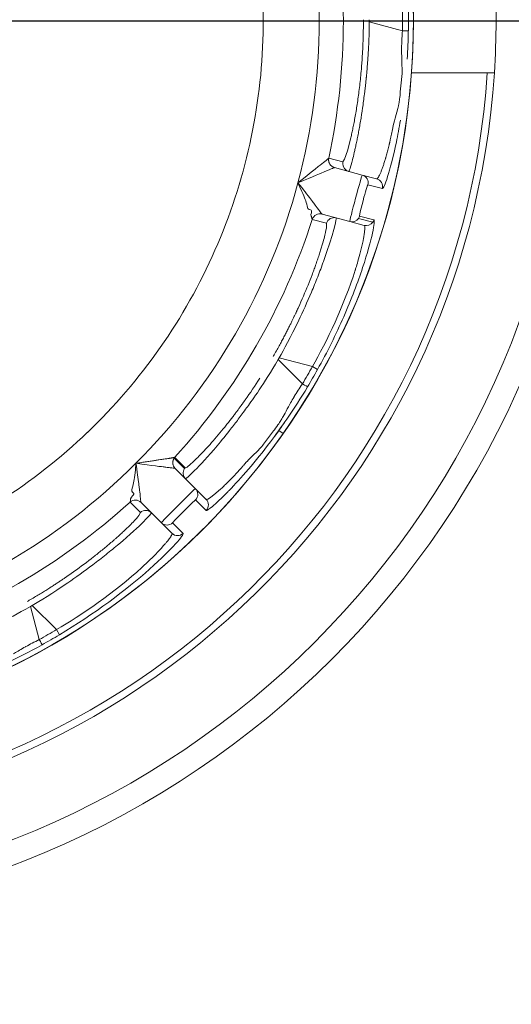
# Model space of a CAD drawing. Extents: x 0 to 283, y 0 to 196.
# Tile 21 of 30: x 234.38 to 237.44, y 89.42 to 95.55. Entities that reach past the tile are written whole.
import ezdxf

# ---------------------------------------------------------------- set-up
doc = ezdxf.new("R2010")
doc.units = 0
doc.linetypes.add('CENTER', pattern=[12, 8, -1, 2, -1])
doc.layers.get('0').update_dxf_attribs({"linetype": 'CONTINUOUS'})
doc.layers.get('DEFPOINTS').update_dxf_attribs({"linetype": 'CONTINUOUS'})
doc.layers.add('CTR', color=7, linetype='CENTER')
doc.layers.add('DIM', color=7, linetype='CONTINUOUS')
doc.layers.add('TANGENT EDGES', color=7, linetype='CONTINUOUS', lineweight=0)
doc.layers.add('VISIBLE', color=255, linetype='CONTINUOUS', lineweight=0)
doc.styles.add('SANSSERIF', font='sanss___.ttf')
doc.dimstyles.new('ISO-25', dxfattribs={"dimtxt": 2.5, "dimasz": 2.5, "dimexe": 1.25, "dimexo": 1, "dimgap": 0.6, "dimtad": 1, "dimdec": 1, "dimzin": 9, "dimdsep": 46, "dimtxsty": 'SANSSERIF', "dimcen": 0.75, "dimadec": 1, "dimazin": 0, "dimtfac": 1, "dimtdec": 1, "dimtmove": 0, "dimatfit": 3, "dimfxl": 1, "dimarcsym": 0})
doc.dimstyles.new('ISO-25$0', dxfattribs={"dimtxt": 2.5, "dimasz": 2.5, "dimexe": 1.25, "dimexo": 1, "dimgap": 0.6, "dimtad": 1, "dimdec": 1, "dimzin": 9, "dimdsep": 46, "dimtxsty": 'SANSSERIF', "dimcen": 0.75, "dimadec": 1, "dimazin": 0, "dimtfac": 1, "dimtdec": 1, "dimtmove": 0, "dimatfit": 3, "dimfxl": 1, "dimarcsym": 0})

# ---------------------------------------------------------------- blocks, each defined once
blk = doc.blocks.new('*D21')
at = {"layer": 'DEFPOINTS', "color": 0, "transparency": 16777216}
for p in [(236.8482, 108.7974), (172.7232, 80.2974), (207.8596, 80.2974)]:
    blk.add_point(p, dxfattribs=at)
at = {"layer": 'DIM', "color": 0, "lineweight": -2, "transparency": 16777216}
for p, q in [((234.8482, 108.7974), (170.2232, 108.7974)), ((172.7232, 103.7974), (172.7232, 85.2974)), ((205.8596, 80.2974), (170.2232, 80.2974))]:
    blk.add_line(p, q, dxfattribs=at)
at = {"layer": 'DIM', "color": 0, "transparency": 16777216}
for points in [[(171.8898, 103.7974), (173.5565, 103.7974), (172.7232, 108.7974)], [(171.8898, 85.2974), (173.5565, 85.2974), (172.7232, 80.2974)]]:
    blk.add_solid(points, dxfattribs=at)
at = {"layer": 'DIM', "color": 0, "transparency": 16777216, "insert": (168.9477, 94.5474), "char_height": 5, "attachment_point": 5, "rotation": 90, "style": 'SANSSERIF'}
blk.add_mtext('57', dxfattribs=at)
blk = doc.blocks.new('*D27')
at = {"layer": 'DEFPOINTS', "color": 0, "transparency": 16777216}
for p in [(232.3482, 95.5474), (241.2232, 73.8224), (258.1694, 73.8224)]:
    blk.add_point(p, dxfattribs=at)
at = {"layer": 'DIM', "color": 0, "lineweight": -2, "transparency": 16777216}
for p, q in [((258.1694, 95.5474), (258.1694, 120.1432)), ((234.3482, 95.5474), (260.6694, 95.5474)), ((258.1694, 78.8224), (258.1694, 90.5474)), ((243.2232, 73.8224), (260.6694, 73.8224))]:
    blk.add_line(p, q, dxfattribs=at)
at = {"layer": 'DIM', "color": 0, "transparency": 16777216}
for points in [[(257.3361, 90.5474), (259.0028, 90.5474), (258.1694, 95.5474)], [(257.3361, 78.8224), (259.0028, 78.8224), (258.1694, 73.8224)]]:
    blk.add_solid(points, dxfattribs=at)
at = {"layer": 'DIM', "color": 0, "transparency": 16777216, "insert": (254.3906, 110.603), "char_height": 5, "attachment_point": 5, "rotation": 90, "style": 'SANSSERIF'}
blk.add_mtext('43.45', dxfattribs=at)
blk = doc.blocks.new('*D30')
at = {"layer": 'DEFPOINTS', "color": 0, "transparency": 16777216}
for p in [(232.3493, 95.5477), (244.9732, 77.5724), (244.9732, 62.6588)]:
    blk.add_point(p, dxfattribs=at)
at = {"layer": 'DIM', "color": 0, "lineweight": -2, "transparency": 16777216}
for p, q in [((232.3493, 93.5477), (232.3493, 60.1588)), ((244.9732, 75.5724), (244.9732, 60.1588)), ((237.3493, 62.6588), (239.9732, 62.6588)), ((244.9732, 62.6588), (274.4938, 62.6588))]:
    blk.add_line(p, q, dxfattribs=at)
at = {"layer": 'DIM', "color": 0, "transparency": 16777216}
for points in [[(237.3493, 63.4922), (237.3493, 61.8255), (232.3493, 62.6588)], [(239.9732, 63.4922), (239.9732, 61.8255), (244.9732, 62.6588)]]:
    blk.add_solid(points, dxfattribs=at)
at = {"layer": 'DIM', "color": 0, "transparency": 16777216, "insert": (264.9708, 66.4343), "char_height": 5, "attachment_point": 5, "style": 'SANSSERIF'}
blk.add_mtext('25.25', dxfattribs=at)
blk = doc.blocks.new('*D33')
at = {"color": 0, "lineweight": -2, "transparency": 16777216}
for p, q in [((236.1664, 105.4627), (237.9632, 110.1286)), ((234.3696, 100.7967), (230.3268, 90.2982)), ((215.3142, 51.3134), (228.53, 85.6322))]:
    blk.add_line(p, q, dxfattribs=at)
at = {"color": 0, "transparency": 16777216}
for points in [[(235.3887, 105.7621), (236.9441, 105.1632), (234.3696, 100.7967)], [(227.7523, 85.9317), (229.3076, 85.3327), (230.3268, 90.2982)]]:
    blk.add_solid(points, dxfattribs=at)
at = {"layer": 'DEFPOINTS', "color": 0, "transparency": 16777216}
for p in [(234.3696, 100.7967), (230.3268, 90.2982)]:
    blk.add_point(p, dxfattribs=at)
at = {"color": 0, "transparency": 16777216, "insert": (215.4553, 62.2907), "char_height": 5, "attachment_point": 5, "rotation": 68.93896, "style": 'SANSSERIF'}
blk.add_mtext('∅22.5', dxfattribs=at)

msp = doc.modelspace()

# ---------------------------------------------------------------- linework, layer by layer
at = {"layer": 'CTR', "ltscale": 0.25}
msp.add_line((220.855, 95.5474), (243.8414, 95.5474), dxfattribs=at)
at = {"layer": 'TANGENT EDGES'}
for p, q in [((236.5589, 95.5404), (236.5589, 95.5545)), ((236.5589, 95.5404), (236.7648, 95.4852)), ((236.833, 95.5474), (236.8331, 95.5474)), ((236.4051, 94.6854), (236.422, 94.7362)), ((236.3058, 94.6914), (236.306, 94.6914)), ((236.306, 94.6914), (236.3942, 94.6679)), ((236.3417, 94.6326), (236.342, 94.6326)), ((236.5502, 94.5259), (236.64, 94.5024)), ((236.2641, 94.343), (236.2643, 94.3428)), ((236.5805, 94.2921), (236.4909, 94.3162)), ((236.498, 94.331), (236.5875, 94.3065)), ((235.9913, 93.4359), (235.9983, 93.4481)), ((235.9983, 93.4481), (236.2042, 93.393)), ((235.9913, 93.4359), (236.142, 93.2852)), ((236.236, 93.374), (236.2042, 93.393)), ((236.0219, 92.975), (235.9951, 92.9938)), ((235.3439, 92.8223), (235.4084, 92.7578)), ((235.3495, 92.7583), (235.3492, 92.7584)), ((235.1372, 92.5464), (235.1373, 92.5461)), ((235.4765, 92.5618), (235.5425, 92.4966)), ((235.3338, 92.4191), (235.3991, 92.3531)), ((234.4475, 91.8973), (234.4597, 91.9043)), ((234.4475, 91.8973), (234.5026, 91.6914)), ((234.4597, 91.9043), (234.6104, 91.7536)), ((234.6284, 91.7213), (234.6104, 91.7536))]:
    msp.add_line(p, q, dxfattribs=at)
for centre, radius, start, end in [((232.3482, 95.5474), 4.4848, 0, 145), ((232.3482, 95.5474), 3.8992, 0, 15), ((232.3482, 95.5474), 4.0491, 347.79493, 12.20506), ((232.3482, 95.5474), 4.4848, 180, 325), ((232.3482, 95.5474), 4.4848, 325, 0), ((232.3482, 95.5474), 3.8992, 345, 0), ((232.3482, 95.5474), 4.1737, 359.90453, 0.09557), ((232.3482, 95.5474), 4.9555, 270, 356.23961), ((236.3546, 94.6808), 0.05, 167.79494, 180), ((236.3546, 94.6808), 0.05, 180, 255), ((236.3549, 94.6809), 0.05, 167.84096, 254.99348), ((236.443, 94.6573), 0.05, 180.03746, 254.98458), ((236.5017, 94.538), 0.05, 346.025, 75), ((236.5913, 94.514), 0.05, 346.62889, 74.95966), ((232.3482, 95.5474), 3.8992, 315, 345), ((236.2512, 94.2947), 0.05, 75, 162.18706), ((236.2514, 94.2945), 0.05, 75, 162.21362), ((236.3395, 94.2709), 0.05, 75.00102, 162.25387), ((236.45, 94.3448), 0.05, 255.00044, 324.99956), ((232.3482, 95.5474), 3.8992, 285, 315), ((235.3846, 92.7937), 0.05, 137.79493, 224.99998), ((235.3848, 92.7936), 0.05, 145, 224.99983), ((235.4406, 92.5965), 0.05, 316.025, 45), ((235.1019, 92.511), 0.05, 45, 132.18706), ((235.102, 92.5108), 0.05, 45, 132.23395), ((235.5062, 92.5309), 0.05, 316.62889, 44.95994), ((235.1665, 92.4463), 0.05, 45.00114, 132.2336), ((235.2991, 92.455), 0.05, 225, 313.97476)]:
    msp.add_arc(centre, radius, start, end, dxfattribs=at)
for centre, major_axis, ratio, start_param, end_param in [((232.6945, 95.5474), (0, 4.2143), 0.965926, 4.697634, 4.727158), ((236.7519, 95.4855), (0.05, -0.0005), 0.002646, -1.309003, -0.033994), ((236.6391, 95.6475), (0.209, 1.0385), 0.023047, 3.140492, 3.335215), ((232.6481, 95.3743), (2.1072, 3.6497), 0.965926, 4.697627, 4.727151), ((236.1313, 93.2926), (0.0427, -0.026), 0.015547, -1.308973, -0.033514), ((232.5213, 95.2475), (3.6497, 2.1072), 0.965926, 4.697627, 4.727151), ((234.497, 91.7031), (0.024, -0.0438), 0.015514, -1.30897, -0.033518)]:
    msp.add_ellipse(centre, major_axis=major_axis, ratio=ratio, start_param=start_param, end_param=end_param, dxfattribs=at)
for points in [[(236.8018, 95.485), (236.801, 95.4255), (236.7987, 95.3666), (236.7951, 95.3089)], [(235.5816, 92.5216), (235.5592, 92.5028), (235.5456, 92.4943), (235.5425, 92.4966)]]:
    msp.add_open_spline(points, degree=3, dxfattribs=at)
for points, knots in [([(236.4434, 94.8184), (236.4446, 94.8233), (236.4457, 94.8283), (236.4469, 94.8334), (236.4491, 94.8432), (236.4513, 94.8533), (236.4536, 94.8639), (236.4558, 94.8745), (236.4581, 94.8855), (236.4604, 94.8969), (236.4627, 94.9084), (236.465, 94.9202), (236.4672, 94.9325)], [0.3741378, 0.3741378, 0.3741378, 0.3741378, 0.3928571, 0.3928571, 0.3928571, 0.4285714, 0.4285714, 0.4285714, 0.4642857, 0.4642857, 0.4642857, 0.5, 0.5, 0.5, 0.5]), ([(236.7526, 94.9285), (236.7447, 94.8805), (236.7362, 94.8349), (236.6879, 94.6044), (236.6503, 94.5013), (236.64, 94.5024)], [0.3867966, 0.3867966, 0.3867966, 0.3867966, 0.5, 0.5, 1, 1, 1, 1]), ([(236.7048, 94.8809), (236.702, 94.8668), (236.6993, 94.8536), (236.6968, 94.8414), (236.6956, 94.8353), (236.6943, 94.8294), (236.6932, 94.8237), (236.6926, 94.8209), (236.692, 94.8181), (236.6914, 94.8154), (236.6909, 94.8127), (236.6903, 94.81), (236.6897, 94.8074), (236.6892, 94.8048), (236.6886, 94.8022), (236.6881, 94.7997), (236.6875, 94.7972), (236.687, 94.7947), (236.6865, 94.7923), (236.6862, 94.7911), (236.6859, 94.79), (236.6857, 94.7888), (236.6854, 94.7876), (236.6851, 94.7864), (236.6849, 94.7853), (236.6846, 94.7841), (236.6844, 94.783), (236.6841, 94.7819), (236.6838, 94.7807), (236.6836, 94.7796), (236.6833, 94.7785), (236.6828, 94.7763), (236.6823, 94.7742), (236.6818, 94.7721), (236.6813, 94.77), (236.6808, 94.7679), (236.6803, 94.7659), (236.679, 94.7606), (236.6777, 94.7553), (236.6763, 94.7501), (236.675, 94.7449), (236.6737, 94.7397), (236.6723, 94.7346), (236.671, 94.7295), (236.6696, 94.7245), (236.6683, 94.7195), (236.6669, 94.7146), (236.6655, 94.7097), (236.6642, 94.7049), (236.6635, 94.7025), (236.6628, 94.7001), (236.6621, 94.6977), (236.6615, 94.6953), (236.6608, 94.693), (236.6601, 94.6907), (236.6594, 94.6883), (236.6587, 94.686), (236.658, 94.6838), (236.6574, 94.6815), (236.6567, 94.6792), (236.656, 94.677), (236.6546, 94.6725), (236.6533, 94.6681), (236.6519, 94.6638), (236.6508, 94.6602), (236.6496, 94.6566), (236.6484, 94.653), (236.6472, 94.6494), (236.646, 94.6458), (236.6448, 94.6422), (236.6435, 94.6386), (236.6423, 94.6351), (236.641, 94.6316), (236.6398, 94.6282), (236.6385, 94.6247), (236.6373, 94.6214), (236.636, 94.618), (236.6348, 94.6147), (236.6335, 94.6115), (236.6322, 94.6083), (236.631, 94.6052), (236.6297, 94.6022), (236.6272, 94.5962), (236.6248, 94.5906), (236.6224, 94.5856), (236.62, 94.5806), (236.6177, 94.5763), (236.6155, 94.5727), (236.6112, 94.5655), (236.6073, 94.5615), (236.6043, 94.5623)], [0.5, 0.5, 0.5, 0.5, 0.5357143, 0.5357143, 0.5357143, 0.5535714, 0.5535714, 0.5535714, 0.5625, 0.5625, 0.5625, 0.5714286, 0.5714286, 0.5714286, 0.5803571, 0.5803571, 0.5803571, 0.5892857, 0.5892857, 0.5892857, 0.59375, 0.59375, 0.59375, 0.5982143, 0.5982143, 0.5982143, 0.6026786, 0.6026786, 0.6026786, 0.6071429, 0.6071429, 0.6071429, 0.6160714, 0.6160714, 0.6160714, 0.625, 0.625, 0.625, 0.6428571, 0.6428571, 0.6428571, 0.6607143, 0.6607143, 0.6607143, 0.6785714, 0.6785714, 0.6785714, 0.6964286, 0.6964286, 0.6964286, 0.7053571, 0.7053571, 0.7053571, 0.7142857, 0.7142857, 0.7142857, 0.7232143, 0.7232143, 0.7232143, 0.7321429, 0.7321429, 0.7321429, 0.75, 0.75, 0.75, 0.7678571, 0.7678571, 0.7678571, 0.7857143, 0.7857143, 0.7857143, 0.8035714, 0.8035714, 0.8035714, 0.8214286, 0.8214286, 0.8214286, 0.8392857, 0.8392857, 0.8392857, 0.8571429, 0.8571429, 0.8571429, 0.8928571, 0.8928571, 0.8928571, 0.9285714, 0.9285714, 0.9285714, 0.9999908, 0.9999908, 0.9999908, 0.9999908]), ([(235.9983, 93.4481), (236.0255, 93.496), (236.0689, 93.5755), (236.1448, 93.7345), (236.1718, 93.794), (236.2116, 93.888), (236.2247, 93.9201), (236.2437, 93.9683), (236.2499, 93.9844), (236.2619, 94.0164), (236.2695, 94.0372), (236.3353, 94.2206), (236.3573, 94.3179), (236.3524, 94.3192)], [0, 0, 0, 0, 0.25, 0.25, 0.375, 0.375, 0.4375, 0.4375, 0.46875, 0.46875, 0.5, 0.5, 1, 1, 1, 1]), ([(236.2042, 93.393), (236.2912, 93.5433), (236.4041, 93.7808), (236.4727, 93.9993), (236.4713, 93.9948), (236.4722, 93.9977), (236.4727, 93.9995), (236.4746, 94.0054), (236.4761, 94.0105), (236.4816, 94.0285), (236.4864, 94.0445), (236.5022, 94.1007), (236.515, 94.1501), (236.524, 94.1988), (236.5241, 94.1997), (236.5252, 94.2057), (236.5266, 94.2143), (236.5277, 94.222), (236.5296, 94.236), (236.5303, 94.2437), (236.5307, 94.2515), (236.5308, 94.255), (236.5308, 94.2591), (236.5308, 94.2608), (236.5304, 94.2653), (236.53, 94.2674), (236.5286, 94.2717), (236.5275, 94.2723), (236.5266, 94.2725)], [-1, -1, -1, -1, -0.5, -0.5, -0.484375, -0.484375, -0.46875, -0.46875, -0.4375, -0.4375, -0.375, -0.375, -0.25, -0.25, -0.234375, -0.234375, -0.21875, -0.1875, -0.1875, -0.125, -0.125, -0.109375, -0.109375, -0.09375, -0.09375, -0.0625, -0.0625, 0, 0, 0, 0]), ([(235.9428, 92.923), (235.8493, 92.7995), (235.7569, 92.6942), (235.6836, 92.6188), (235.6811, 92.6162), (235.6786, 92.6136)], [-0.9214368, -0.9214368, -0.9214368, -0.9214368, -0.5, -0.5, -0.4846904, -0.4846904, -0.4846904, -0.4846904]), ([(235.7092, 92.7046), (235.7214, 92.7173), (235.7365, 92.7336), (235.7516, 92.7503), (235.7598, 92.7595), (235.7691, 92.7702), (235.7732, 92.7748), (235.7832, 92.7863), (235.7871, 92.7908), (235.7881, 92.792)], [-0.6250001, -0.6250001, -0.6250001, -0.6250001, -0.5625, -0.5625, -0.546875, -0.546875, -0.53125, -0.53125, -0.5000011, -0.5000011, -0.5000011, -0.5000011]), ([(235.634, 92.6307), (235.6398, 92.636), (235.6402, 92.6364), (235.6465, 92.6423), (235.6496, 92.6452), (235.6591, 92.6542), (235.6655, 92.6604), (235.6844, 92.6791), (235.697, 92.6919), (235.7092, 92.7046)], [-0.7500001, -0.7500001, -0.7500001, -0.7500001, -0.734375, -0.734375, -0.71875, -0.71875, -0.6875, -0.6875, -0.6250001, -0.6250001, -0.6250001, -0.6250001]), ([(234.4597, 91.9043), (234.5071, 91.9322), (234.5845, 91.9793), (234.7297, 92.0791), (234.7828, 92.1171), (234.8643, 92.1786), (234.8917, 92.1998), (234.9322, 92.2321), (234.9456, 92.2429), (234.972, 92.2646), (234.989, 92.2788), (235.1377, 92.4048), (235.2054, 92.4781), (235.2018, 92.4816)], [0, 0, 0, 0, 0.25, 0.25, 0.375, 0.375, 0.4375, 0.4375, 0.46875, 0.46875, 0.5, 0.5, 1, 1, 1, 1]), ([(235.3294, 92.3541), (235.33, 92.3535), (235.3307, 92.3524), (235.3298, 92.3479), (235.3291, 92.346), (235.3271, 92.3419), (235.3263, 92.3403), (235.3242, 92.3368), (235.3224, 92.3338), (235.3181, 92.3273), (235.3137, 92.321), (235.305, 92.3098), (235.3002, 92.3037), (235.2947, 92.297), (235.2908, 92.2923), (235.2902, 92.2916), (235.2581, 92.2539), (235.2223, 92.2175), (235.1805, 92.1767), (235.1684, 92.1653), (235.1546, 92.1524), (235.1508, 92.1488), (235.1462, 92.1446), (235.1448, 92.1433), (235.1426, 92.1413), (235.1461, 92.1445), (234.9774, 91.9895), (234.7609, 91.8403), (234.6104, 91.7536)], [0, 0, 0, 0, 0.0625, 0.0625, 0.09375, 0.09375, 0.109375, 0.109375, 0.125, 0.125, 0.1875, 0.1875, 0.21875, 0.234375, 0.234375, 0.25, 0.25, 0.375, 0.375, 0.4375, 0.4375, 0.46875, 0.46875, 0.484375, 0.484375, 0.5, 0.5, 1, 1, 1, 1]), ([(235.3991, 92.3531), (235.4053, 92.3449), (235.3352, 92.2609), (235.0441, 92.0006), (234.8448, 91.8502), (234.6284, 91.7213)], [-1, -1, -1, -1, -0.5, -0.5, 0, 0, 0, 0])]:
    msp.add_open_spline(points, degree=3, knots=knots, dxfattribs=at)
at = {"layer": 'VISIBLE'}
for p, q in [((236.7613, 95.3026), (236.7627, 95.2193)), ((236.7627, 95.2193), (236.7561, 95.1417)), ((237.293, 95.2224), (236.8214, 95.2224)), ((237.3257, 95.2224), (237.293, 95.2224)), ((237.3376, 95.2224), (237.3257, 95.2224)), ((236.7368, 95.0007), (236.7194, 94.9401)), ((236.422, 94.7362), (236.4434, 94.8184)), ((236.3942, 94.6679), (236.4051, 94.6854)), ((235.7732, 94.6137), (235.7732, 94.6136)), ((236.342, 94.6326), (236.3419, 94.6326)), ((236.3419, 94.6326), (236.342, 94.6326)), ((236.5147, 94.5863), (236.342, 94.6326)), ((236.1587, 94.5733), (236.1145, 94.5382)), ((236.1967, 94.6035), (236.1587, 94.5733)), ((236.6043, 94.5623), (236.5147, 94.5863)), ((236.6043, 94.5623), (236.6043, 94.5623)), ((236.1394, 94.4841), (236.1145, 94.5382)), ((236.1847, 94.3713), (236.1784, 94.3751)), ((236.1925, 94.3699), (236.1847, 94.3713)), ((236.5196, 94.4256), (236.5026, 94.3575)), ((236.1951, 94.341), (236.1979, 94.3518)), ((236.1961, 94.3299), (236.1951, 94.341)), ((236.1981, 94.3271), (236.1961, 94.3299)), ((236.1996, 94.324), (236.1981, 94.3271)), ((236.2036, 94.31), (236.1996, 94.324)), ((236.2036, 94.31), (236.2038, 94.3098)), ((236.2919, 94.2861), (236.2038, 94.3098)), ((236.437, 94.2965), (236.2643, 94.3428)), ((236.5026, 94.3575), (236.4979, 94.331)), ((236.2919, 94.2861), (236.2928, 94.265)), ((236.437, 94.2965), (236.5266, 94.2725)), ((235.9189, 92.9333), (235.9627, 92.9921)), ((235.1017, 92.7501), (235.1053, 92.7903)), ((235.3478, 92.8272), (235.3476, 92.8273)), ((235.3478, 92.8272), (235.4123, 92.7627)), ((235.0998, 92.7309), (235.1017, 92.7501)), ((235.4759, 92.6318), (235.3495, 92.7583)), ((235.4306, 92.7055), (235.4709, 92.7444)), ((235.414, 92.6938), (235.4306, 92.7055)), ((235.0765, 92.5791), (235.0843, 92.5871)), ((235.0827, 92.6106), (235.0791, 92.617)), ((235.0887, 92.6055), (235.0827, 92.6106)), ((235.5415, 92.5662), (235.4759, 92.6318)), ((235.0683, 92.548), (235.0719, 92.5622)), ((235.1329, 92.4833), (235.0684, 92.5478)), ((235.0718, 92.5691), (235.0765, 92.5791)), ((235.0721, 92.5656), (235.0718, 92.5691)), ((235.0719, 92.5622), (235.0721, 92.5656)), ((235.1373, 92.5461), (235.2638, 92.4197)), ((235.4521, 92.5401), (235.4007, 92.4892)), ((235.4765, 92.5618), (235.4521, 92.5401)), ((235.5415, 92.5662), (235.5415, 92.5662)), ((235.1329, 92.4833), (235.1232, 92.4645)), ((235.4007, 92.4892), (235.3515, 92.4393)), ((235.2638, 92.4197), (235.3294, 92.3541)), ((235.3515, 92.4393), (235.3338, 92.4191))]:
    msp.add_line(p, q, dxfattribs=at)
for radius in [5.625, 5.475]:
    msp.add_circle((232.3482, 95.5474), radius, dxfattribs=at)
for centre, radius, start, end in [((232.3482, 95.5474), 4.485, 0, 180), ((232.3567, 95.5481), 3.5415, 358.73641, 10.01359), ((232.3482, 95.5474), 5, 356.27315, 3.72685), ((232.3397, 95.5474), 4.4626, 0, 0.79587), ((232.3482, 95.5474), 4.485, 180, 0), ((232.348, 95.5474), 4.4543, 359.19691, 0), ((232.3567, 95.5464), 3.5415, 347.48641, 358.76359), ((232.3482, 95.5474), 5, 270, 356.27315), ((232.3563, 95.5448), 3.5415, 336.23641, 347.51359), ((236.4428, 94.6572), 0.0498, 167.65317, 179.94009), ((232.3482, 95.5474), 4.0491, 317.79493, 342.20506), ((236.4491, 94.3453), 0.051, 325.18101, 343.78853), ((236.542, 94.3195), 0.0473, 324.57055, 344.00058), ((232.3556, 95.5432), 3.5415, 324.98641, 336.26359), ((232.3547, 95.5418), 3.5415, 313.73641, 325.01359), ((232.3482, 95.5474), 4.1737, 329.90453, 330.09557), ((232.34, 95.5522), 4.4635, 329.19899, 330.79036), ((232.3535, 95.5407), 3.5415, 302.48641, 313.76359), ((235.3848, 92.7936), 0.05, 137.78635, 145), ((235.4493, 92.7291), 0.05, 145.00671, 224.99868), ((235.4491, 92.7292), 0.0497, 137.6838, 144.97313), ((232.3482, 95.5474), 4.0491, 287.79493, 312.20506), ((235.5062, 92.5309), 0.05, 44.95994, 44.99987), ((235.3647, 92.3893), 0.0499, 224.94966, 270.05118), ((232.3482, 95.5474), 4.1737, 299.90444, 300.09556), ((232.3435, 95.5556), 4.4635, 299.19899, 300.79036)]:
    msp.add_arc(centre, radius, start, end, dxfattribs=at)
for centre, major_axis, ratio, start_param, end_param in [((237.1737, 95.4748), (-0.0769, -1.0245), 0.397758, -1.551128, -1.45955), ((237.3902, 95.4514), (-0.0993, -0.9561), 0.650999, -1.440633, -1.347314), ((236.828, 95.5014), (-0.1195, -0.9597), 0.030048, -1.18294, -1.098821), ((237.3932, 95.1419), (-0.6236, -0.5825), 0.543023, -0.73996, -0.646327), ((236.6374, 95.6563), (0.2075, 1.0473), 0.024533, 3.3345, 3.519864), ((235.9488, 93.3388), (0.3425, 0.9466), 0.043389, -0.381732, -0.192908), ((236.5437, 94.3096), (0.0421, 0.0153), 0.843373, 4.016928, 5.407253), ((235.8798, 93.4839), (0.3889, 0.7858), 0.114498, -0.808968, -0.758541), ((235.8763, 93.5181), (0.3839, 0.7423), 0.133705, -0.962803, -0.859634), ((235.8833, 93.5131), (0.3795, 0.7462), 0.125762, -0.860083, -0.808097), ((235.848, 93.5275), (0.4017, 0.7412), 0.161988, -1.16458, -0.958963), ((235.8117, 93.5493), (0.4381, 0.7419), 0.20425, 4.323641, 4.520075), ((235.9553, 93.538), (0.5454, 0.7642), 0.085523, 3.70679, 3.907015), ((235.9985, 93.5201), (0.5842, 0.7519), 0.058779, 3.513276, 3.709372), ((236.1368, 93.5501), (0.7245, 0.7874), 0.035378, 3.143078, 3.328613), ((236.0666, 93.5391), (0.6543, 0.7757), 0.043182, 3.329281, 3.51708), ((234.3621, 91.8345), (0.77, 0.6485), 0.043389, -0.381732, -0.192908), ((235.3728, 92.3643), (0.0335, 0.0106), 0.669284, 4.264862, 5.37399), ((234.3749, 91.9946), (0.7297, 0.4861), 0.114498, -0.808968, -0.758541), ((234.3889, 92.0259), (0.7036, 0.4509), 0.133705, -0.962803, -0.859634), ((234.3925, 92.0181), (0.7018, 0.4565), 0.125762, -0.860083, -0.808097), ((234.3692, 92.0482), (0.7184, 0.441), 0.161988, -1.16458, -0.958963)]:
    msp.add_ellipse(centre, major_axis=major_axis, ratio=ratio, start_param=start_param, end_param=end_param, dxfattribs=at)
for points, knots in [([(236.4672, 94.9325), (236.4697, 94.9456), (236.4721, 94.9591), (236.4745, 94.9729), (236.4769, 94.9868), (236.4792, 95.001), (236.4815, 95.0155), (236.4838, 95.0301), (236.486, 95.045), (236.4882, 95.0602), (236.4903, 95.0755), (236.4924, 95.0911), (236.4945, 95.107), (236.4965, 95.123), (236.4984, 95.1393), (236.5003, 95.1559), (236.5022, 95.1726), (236.504, 95.1896), (236.5056, 95.207), (236.5073, 95.2243), (236.5089, 95.242), (236.5104, 95.2601), (236.5114, 95.2732), (236.5124, 95.2864), (236.5134, 95.2996), (236.5138, 95.3062), (236.5143, 95.3128), (236.5147, 95.3194), (236.5151, 95.326), (236.5155, 95.3326), (236.5159, 95.3392), (236.5167, 95.3525), (236.5174, 95.3658), (236.518, 95.3791), (236.5186, 95.3924), (236.5192, 95.4058), (236.5197, 95.4192), (236.5202, 95.4326), (236.5206, 95.446), (236.5209, 95.4594), (236.5212, 95.4729), (236.5215, 95.4863), (236.5216, 95.4999), (236.5218, 95.5134), (236.5219, 95.5269), (236.5219, 95.5405)], [0.5, 0.5, 0.5, 0.5, 0.5357143, 0.5357143, 0.5357143, 0.5714286, 0.5714286, 0.5714286, 0.6071429, 0.6071429, 0.6071429, 0.6428571, 0.6428571, 0.6428571, 0.6785714, 0.6785714, 0.6785714, 0.7142857, 0.7142857, 0.7142857, 0.75, 0.75, 0.75, 0.7857143, 0.7857143, 0.7857143, 0.8035714, 0.8035714, 0.8035714, 0.8214286, 0.8214286, 0.8214286, 0.8571429, 0.8571429, 0.8571429, 0.8928571, 0.8928571, 0.8928571, 0.9285714, 0.9285714, 0.9285714, 0.9642857, 0.9642857, 0.9642857, 1, 1, 1, 1]), ([(236.4972, 94.8835), (236.4994, 94.8957), (236.5016, 94.9083), (236.5038, 94.9212), (236.5049, 94.9277), (236.506, 94.9343), (236.507, 94.9409), (236.5081, 94.9475), (236.5092, 94.9543), (236.5103, 94.9611), (236.5113, 94.9679), (236.5124, 94.9747), (236.5134, 94.9817), (236.5145, 94.9887), (236.5155, 94.9957), (236.5166, 95.0028), (236.5186, 95.017), (236.5207, 95.0315), (236.5227, 95.0463), (236.5247, 95.0612), (236.5266, 95.0762), (236.5285, 95.0916), (236.5295, 95.0992), (236.5304, 95.107), (236.5314, 95.1147), (236.5323, 95.1225), (236.5332, 95.1304), (236.5341, 95.1383), (236.535, 95.1462), (236.5359, 95.1542), (236.5368, 95.1622), (236.5372, 95.1662), (236.5376, 95.1702), (236.538, 95.1743), (236.5385, 95.1783), (236.5389, 95.1824), (236.5393, 95.1864), (236.5395, 95.1887), (236.5398, 95.191), (236.54, 95.1935), (236.5403, 95.1959), (236.5405, 95.1983), (236.5408, 95.2009), (236.541, 95.2034), (236.5413, 95.206), (236.5415, 95.2087), (236.5418, 95.2114), (236.542, 95.2141), (236.5423, 95.2169), (236.5428, 95.2225), (236.5434, 95.2284), (236.5439, 95.2346), (236.5444, 95.2407), (236.545, 95.2471), (236.5456, 95.2538), (236.5461, 95.2605), (236.5467, 95.2675), (236.5472, 95.2747), (236.5478, 95.282), (236.5484, 95.2895), (236.5489, 95.2973), (236.5495, 95.3051), (236.5501, 95.3132), (236.5506, 95.3216), (236.5512, 95.33), (236.5517, 95.3386), (236.5522, 95.3476), (236.5528, 95.3565), (236.5533, 95.3658), (236.5538, 95.3753), (236.5543, 95.3849), (236.5548, 95.3947), (236.5552, 95.4048), (236.5561, 95.4251), (236.557, 95.4465), (236.5576, 95.4691), (236.5582, 95.4917), (236.5587, 95.5154), (236.5589, 95.5404)], [0.5, 0.5, 0.5, 0.5, 0.5357143, 0.5357143, 0.5357143, 0.5535714, 0.5535714, 0.5535714, 0.5714286, 0.5714286, 0.5714286, 0.5892857, 0.5892857, 0.5892857, 0.6071429, 0.6071429, 0.6071429, 0.6428571, 0.6428571, 0.6428571, 0.6785714, 0.6785714, 0.6785714, 0.6964286, 0.6964286, 0.6964286, 0.7142857, 0.7142857, 0.7142857, 0.7321429, 0.7321429, 0.7321429, 0.7410714, 0.7410714, 0.7410714, 0.75, 0.75, 0.75, 0.7589286, 0.7589286, 0.7589286, 0.7678571, 0.7678571, 0.7678571, 0.7767857, 0.7767857, 0.7767857, 0.7857143, 0.7857143, 0.7857143, 0.8035714, 0.8035714, 0.8035714, 0.8214286, 0.8214286, 0.8214286, 0.8392857, 0.8392857, 0.8392857, 0.8571429, 0.8571429, 0.8571429, 0.875, 0.875, 0.875, 0.8928571, 0.8928571, 0.8928571, 0.9107143, 0.9107143, 0.9107143, 0.9285714, 0.9285714, 0.9285714, 0.9642857, 0.9642857, 0.9642857, 1, 1, 1, 1]), ([(236.748, 95.0682), (236.7471, 95.0606), (236.7462, 95.0533), (236.7452, 95.0463), (236.7447, 95.0428), (236.7442, 95.0395), (236.7437, 95.0362), (236.7432, 95.0329), (236.7427, 95.0296), (236.7421, 95.0265), (236.7416, 95.0234), (236.741, 95.0203), (236.7405, 95.0174), (236.7393, 95.0115), (236.7381, 95.0059), (236.7368, 95.0007)], [0.3125, 0.3125, 0.3125, 0.3125, 0.33035714, 0.33035714, 0.33035714, 0.33928571, 0.33928571, 0.33928571, 0.34821429, 0.34821429, 0.34821429, 0.35714286, 0.35714286, 0.35714286, 0.375, 0.375, 0.375, 0.375]), ([(236.454, 94.6812), (236.4574, 94.6943), (236.4611, 94.7093), (236.465, 94.726), (236.467, 94.7343), (236.469, 94.7431), (236.471, 94.7523), (236.4731, 94.7616), (236.4751, 94.7712), (236.4773, 94.7813), (236.4794, 94.7914), (236.4816, 94.8019), (236.4838, 94.8128), (236.486, 94.8238), (236.4882, 94.8351), (236.4905, 94.8469), (236.4927, 94.8587), (236.495, 94.8709), (236.4972, 94.8835)], [0.25, 0.25, 0.25, 0.25, 0.3214286, 0.3214286, 0.3214286, 0.3571429, 0.3571429, 0.3571429, 0.3928571, 0.3928571, 0.3928571, 0.4285714, 0.4285714, 0.4285714, 0.4642857, 0.4642857, 0.4642857, 0.5, 0.5, 0.5, 0.5]), ([(236.3058, 94.6914), (236.3044, 94.6905), (236.2806, 94.6708), (236.2384, 94.6367), (236.2197, 94.6218), (236.1967, 94.6035)], [0, 0, 0, 0, 0.5, 0.5, 0.7491661, 0.7491661, 0.7491661, 0.7491661]), ([(236.1145, 94.5382), (236.2099, 94.5765), (236.2692, 94.602), (236.2804, 94.6069), (236.295, 94.6133), (236.3097, 94.6196), (236.3162, 94.6224), (236.3328, 94.6294), (236.34, 94.6322), (236.3417, 94.6326)], [-1, -1, -1, -1, -0.5, -0.5, -0.375, -0.375, -0.25, -0.25, 0, 0, 0, 0]), ([(236.437, 94.2965), (236.4353, 94.297), (236.453, 94.3663), (236.4936, 94.5181), (236.513, 94.5868), (236.5147, 94.5863)], [-1, -1, -1, -1, -0.5, -0.5, 0, 0, 0, 0]), ([(236.1145, 94.5382), (236.1463, 94.4978), (236.1746, 94.4607), (236.2015, 94.4254), (236.2083, 94.4165), (236.2155, 94.4069), (236.2175, 94.4043), (236.2206, 94.4002), (236.2177, 94.4041), (236.241, 94.3726), (236.246, 94.3654), (236.2593, 94.349), (236.2634, 94.3439), (236.2641, 94.343)], [0, 0, 0, 0, 0.25, 0.25, 0.375, 0.375, 0.4375, 0.4375, 0.5, 0.5, 0.75, 0.75, 1, 1, 1, 1]), ([(236.5393, 94.4952), (236.5393, 94.4952), (236.5393, 94.4952), (236.5337, 94.4769), (236.5282, 94.458), (236.5196, 94.4256)], [0.2499715, 0.2499715, 0.2499715, 0.2499715, 0.25, 0.25, 0.5000049, 0.5000049, 0.5000049, 0.5000049]), ([(236.2819, 94.2118), (236.2788, 94.1991), (236.275, 94.1848), (236.2706, 94.1691), (236.2684, 94.1612), (236.266, 94.153), (236.2634, 94.1443), (236.2608, 94.1357), (236.2581, 94.1267), (236.2552, 94.1174), (236.2537, 94.1127), (236.2522, 94.1079), (236.2507, 94.1031), (236.2491, 94.0982), (236.2475, 94.0933), (236.2459, 94.0883), (236.2443, 94.0832), (236.2426, 94.0781), (236.2408, 94.0729), (236.2391, 94.0677), (236.2373, 94.0624), (236.2355, 94.057), (236.2319, 94.0462), (236.228, 94.0351), (236.224, 94.0237)], [0.25, 0.25, 0.25, 0.25, 0.3214286, 0.3214286, 0.3214286, 0.3571429, 0.3571429, 0.3571429, 0.3928571, 0.3928571, 0.3928571, 0.4107143, 0.4107143, 0.4107143, 0.4285714, 0.4285714, 0.4285714, 0.4464286, 0.4464286, 0.4464286, 0.4642857, 0.4642857, 0.4642857, 0.5, 0.5, 0.5, 0.5]), ([(236.117, 93.7606), (236.1156, 93.7575), (236.114, 93.7541), (236.1123, 93.7504), (236.1115, 93.7485), (236.1106, 93.7466), (236.1097, 93.7446), (236.1088, 93.7427), (236.1078, 93.7406), (236.1068, 93.7385), (236.1059, 93.7364), (236.1049, 93.7342), (236.1038, 93.732), (236.1028, 93.7297), (236.1017, 93.7274), (236.1006, 93.725), (236.0983, 93.7203), (236.096, 93.7152), (236.0934, 93.7099), (236.0909, 93.7046), (236.0882, 93.699), (236.0854, 93.6932), (236.0826, 93.6873), (236.0796, 93.6811), (236.0765, 93.6747), (236.0733, 93.6683), (236.0701, 93.6616), (236.0666, 93.6546), (236.0631, 93.6476), (236.0595, 93.6403), (236.0557, 93.6328), (236.0519, 93.6252), (236.0479, 93.6174), (236.0437, 93.6092), (236.0395, 93.6011), (236.0352, 93.5927), (236.0306, 93.584), (236.0261, 93.5753), (236.0214, 93.5664), (236.0164, 93.5571), (236.0115, 93.5479), (236.0063, 93.5383), (236.001, 93.5285), (235.9903, 93.5089), (235.9787, 93.4883), (235.9662, 93.4666)], [0.75, 0.75, 0.75, 0.75, 0.7678571, 0.7678571, 0.7678571, 0.7767857, 0.7767857, 0.7767857, 0.7857143, 0.7857143, 0.7857143, 0.7946429, 0.7946429, 0.7946429, 0.8035714, 0.8035714, 0.8035714, 0.8214286, 0.8214286, 0.8214286, 0.8392857, 0.8392857, 0.8392857, 0.8571429, 0.8571429, 0.8571429, 0.875, 0.875, 0.875, 0.8928571, 0.8928571, 0.8928571, 0.9107143, 0.9107143, 0.9107143, 0.9285714, 0.9285714, 0.9285714, 0.9464286, 0.9464286, 0.9464286, 0.9642857, 0.9642857, 0.9642857, 1, 1, 1, 1]), ([(236.0479, 93.1288), (236.0588, 93.1496), (236.061, 93.1533), (236.0751, 93.1784), (236.0825, 93.1912), (236.0907, 93.2049), (236.0911, 93.2055), (236.0915, 93.2061)], [-0.125, -0.125, -0.125, -0.125, -0.09375, -0.09375, -0.0625, -0.0625, -0.06098538, -0.06098538, -0.06098538, -0.06098538]), ([(235.7859, 93.1853), (235.7857, 93.1851), (235.7855, 93.1848), (235.7853, 93.1845), (235.7851, 93.1842), (235.7849, 93.1839), (235.7846, 93.1835), (235.7844, 93.1832), (235.7841, 93.1828), (235.7839, 93.1824), (235.7836, 93.1821), (235.7833, 93.1816), (235.783, 93.1812), (235.7827, 93.1808), (235.7823, 93.1803), (235.782, 93.1798), (235.7816, 93.1793), (235.7813, 93.1788), (235.7809, 93.1783), (235.7801, 93.1772), (235.7793, 93.1761), (235.7784, 93.1748), (235.7775, 93.1736), (235.7766, 93.1722), (235.7756, 93.1708), (235.7745, 93.1694), (235.7734, 93.1678), (235.7723, 93.1662), (235.7711, 93.1646), (235.7699, 93.1629), (235.7686, 93.1611), (235.7673, 93.1593), (235.7659, 93.1574), (235.7645, 93.1555), (235.7616, 93.1515), (235.7585, 93.1472), (235.7551, 93.1426), (235.7534, 93.1403), (235.7517, 93.1379), (235.7498, 93.1354), (235.748, 93.1329), (235.7461, 93.1303), (235.7442, 93.1277), (235.7403, 93.1224), (235.7361, 93.1168), (235.7317, 93.1109), (235.7273, 93.105), (235.7226, 93.0988), (235.7177, 93.0923), (235.7128, 93.0858), (235.7076, 93.0791), (235.7022, 93.0721), (235.6969, 93.0651), (235.6913, 93.0579), (235.6855, 93.0505), (235.6797, 93.043), (235.6736, 93.0354), (235.6674, 93.0276), (235.6612, 93.0198), (235.6548, 93.0119), (235.6483, 93.0038), (235.6352, 92.9877), (235.6214, 92.9712), (235.6073, 92.9546)], [0.25, 0.25, 0.25, 0.25, 0.2544643, 0.2544643, 0.2544643, 0.2589286, 0.2589286, 0.2589286, 0.2633929, 0.2633929, 0.2633929, 0.2678571, 0.2678571, 0.2678571, 0.2723214, 0.2723214, 0.2723214, 0.2767857, 0.2767857, 0.2767857, 0.2857143, 0.2857143, 0.2857143, 0.2946429, 0.2946429, 0.2946429, 0.3035714, 0.3035714, 0.3035714, 0.3125, 0.3125, 0.3125, 0.3214286, 0.3214286, 0.3214286, 0.3392857, 0.3392857, 0.3392857, 0.3482143, 0.3482143, 0.3482143, 0.3571429, 0.3571429, 0.3571429, 0.375, 0.375, 0.375, 0.3928571, 0.3928571, 0.3928571, 0.4107143, 0.4107143, 0.4107143, 0.4285714, 0.4285714, 0.4285714, 0.4464286, 0.4464286, 0.4464286, 0.4642857, 0.4642857, 0.4642857, 0.5, 0.5, 0.5, 0.5]), ([(235.6102, 92.8989), (235.6383, 92.9322), (235.6687, 92.9696), (235.7163, 93.0306), (235.7407, 93.0624), (235.7656, 93.0958), (235.7823, 93.1185), (235.795, 93.1359), (235.7991, 93.1416)], [0.5, 0.5, 0.5, 0.5, 0.625, 0.625, 0.6875, 0.71875, 0.71875, 0.75, 0.75, 0.75, 0.75]), ([(235.9627, 92.9921), (235.9669, 92.9977), (235.9818, 93.0183), (235.9966, 93.0397), (236.0026, 93.0487), (236.0072, 93.056)], [-0.25000002, -0.25000002, -0.25000002, -0.25000002, -0.21875, -0.21875, -0.18750002, -0.18750002, -0.18750002, -0.18750002]), ([(235.7881, 92.792), (235.7886, 92.7925), (235.7954, 92.8001), (235.8026, 92.808), (235.8062, 92.8118), (235.8169, 92.8228), (235.8238, 92.8297), (235.8305, 92.836)], [-0.50000114, -0.50000114, -0.50000114, -0.50000114, -0.484375, -0.484375, -0.46875, -0.46875, -0.43750002, -0.43750002, -0.43750002, -0.43750002]), ([(235.3476, 92.8273), (235.3474, 92.8272), (235.3471, 92.8272), (235.3468, 92.8271), (235.3464, 92.8271), (235.3459, 92.827), (235.3453, 92.8269), (235.3451, 92.8268), (235.3447, 92.8268), (235.3444, 92.8267), (235.3441, 92.8266), (235.3437, 92.8266), (235.3433, 92.8265), (235.3429, 92.8264), (235.3425, 92.8263), (235.3421, 92.8262), (235.3417, 92.8262), (235.3412, 92.8261), (235.3407, 92.826), (235.3402, 92.8259), (235.3397, 92.8258), (235.3392, 92.8257), (235.3389, 92.8256), (235.3387, 92.8256), (235.3384, 92.8255), (235.3381, 92.8255), (235.3378, 92.8254), (235.3376, 92.8254), (235.3374, 92.8254), (235.3373, 92.8253), (235.3371, 92.8253), (235.337, 92.8253), (235.3368, 92.8252), (235.3367, 92.8252), (235.3364, 92.8252), (235.3361, 92.8251), (235.3358, 92.825), (235.3355, 92.825), (235.3352, 92.8249), (235.3349, 92.8249), (235.3345, 92.8248), (235.3342, 92.8247), (235.3339, 92.8247), (235.3332, 92.8245), (235.3326, 92.8244), (235.3319, 92.8243), (235.3312, 92.8241), (235.3304, 92.824), (235.3297, 92.8238), (235.3293, 92.8238), (235.3289, 92.8237), (235.3284, 92.8236), (235.328, 92.8235), (235.3275, 92.8234), (235.3269, 92.8233), (235.3259, 92.8232), (235.3246, 92.8229), (235.3231, 92.8227), (235.3216, 92.8225), (235.3199, 92.8222), (235.318, 92.8219), (235.316, 92.8216), (235.3138, 92.8212), (235.3113, 92.8209), (235.3101, 92.8207), (235.3087, 92.8205), (235.3073, 92.8203), (235.3059, 92.8201), (235.3045, 92.8198), (235.3029, 92.8196), (235.2998, 92.8191), (235.2963, 92.8186), (235.2925, 92.8181), (235.2887, 92.8175), (235.2845, 92.8169), (235.2799, 92.8162), (235.2757, 92.8156), (235.271, 92.8149), (235.2657, 92.8141), (235.2604, 92.8133), (235.2545, 92.8125), (235.248, 92.8115), (235.2414, 92.8105), (235.2342, 92.8094), (235.2263, 92.8082), (235.2184, 92.807), (235.2099, 92.8057), (235.2007, 92.8043), (235.1915, 92.803), (235.1817, 92.8015), (235.1715, 92.7999), (235.1663, 92.7992), (235.161, 92.7984), (235.1557, 92.7976), (235.1503, 92.7968), (235.1448, 92.796), (235.1393, 92.7952), (235.1282, 92.7935), (235.1168, 92.7919), (235.1053, 92.7903)], [0, 0, 0, 0, 0.035714, 0.035714, 0.035714, 0.071429, 0.071429, 0.071429, 0.089286, 0.089286, 0.089286, 0.107143, 0.107143, 0.107143, 0.125, 0.125, 0.125, 0.142857, 0.142857, 0.142857, 0.160714, 0.160714, 0.160714, 0.169643, 0.169643, 0.169643, 0.178571, 0.178571, 0.178571, 0.183036, 0.183036, 0.183036, 0.1875, 0.1875, 0.1875, 0.196429, 0.196429, 0.196429, 0.205357, 0.205357, 0.205357, 0.214286, 0.214286, 0.214286, 0.232143, 0.232143, 0.232143, 0.25, 0.25, 0.25, 0.267857, 0.267857, 0.267857, 0.285714, 0.285714, 0.285714, 0.321429, 0.321429, 0.321429, 0.357143, 0.357143, 0.357143, 0.392857, 0.392857, 0.392857, 0.410714, 0.410714, 0.410714, 0.428571, 0.428571, 0.428571, 0.464286, 0.464286, 0.464286, 0.5, 0.5, 0.5, 0.571429, 0.571429, 0.571429, 0.642857, 0.642857, 0.642857, 0.714286, 0.714286, 0.714286, 0.785714, 0.785714, 0.785714, 0.857143, 0.857143, 0.857143, 0.892857, 0.892857, 0.892857, 0.928571, 0.928571, 0.928571, 1, 1, 1, 1]), ([(235.1053, 92.7903), (235.1126, 92.7393), (235.1186, 92.693), (235.1243, 92.6491), (235.1257, 92.638), (235.1272, 92.626), (235.1276, 92.6228), (235.1282, 92.6177), (235.1277, 92.6225), (235.1321, 92.5836), (235.1328, 92.5749), (235.1361, 92.554), (235.1371, 92.5475), (235.1372, 92.5464)], [0, 0, 0, 0, 0.25, 0.25, 0.375, 0.375, 0.4375, 0.4375, 0.5, 0.5, 0.75, 0.75, 1, 1, 1, 1]), ([(235.3492, 92.7584), (235.3476, 92.7589), (235.34, 92.76), (235.3221, 92.7623), (235.315, 92.7631), (235.2992, 92.765), (235.2833, 92.7668), (235.2712, 92.7682), (235.2071, 92.7757), (235.1053, 92.7903)], [0, 0, 0, 0, 0.25, 0.25, 0.375, 0.375, 0.5, 0.5, 1, 1, 1, 1]), ([(235.2638, 92.4197), (235.2625, 92.4209), (235.3125, 92.4722), (235.4236, 92.5832), (235.4747, 92.6331), (235.4759, 92.6318)], [-1, -1, -1, -1, -0.5, -0.5, 0, 0, 0, 0]), ([(235.0871, 92.4238), (235.078, 92.4144), (235.0677, 92.404), (235.0559, 92.3925), (235.0501, 92.3868), (235.0439, 92.3809), (235.0373, 92.3747), (235.0308, 92.3685), (235.0239, 92.3621), (235.0167, 92.3555), (235.0131, 92.3522), (235.0094, 92.3488), (235.0057, 92.3453), (235.0019, 92.3419), (234.9981, 92.3384), (234.9941, 92.3349), (234.9902, 92.3313), (234.9862, 92.3277), (234.9821, 92.3241), (234.978, 92.3204), (234.9738, 92.3167), (234.9695, 92.313), (234.9609, 92.3055), (234.9521, 92.2978), (234.9428, 92.2899)], [0.25, 0.25, 0.25, 0.25, 0.3214286, 0.3214286, 0.3214286, 0.3571429, 0.3571429, 0.3571429, 0.3928571, 0.3928571, 0.3928571, 0.4107143, 0.4107143, 0.4107143, 0.4285714, 0.4285714, 0.4285714, 0.4464286, 0.4464286, 0.4464286, 0.4642857, 0.4642857, 0.4642857, 0.5, 0.5, 0.5, 0.5]), ([(234.7187, 92.1156), (234.7159, 92.1136), (234.7128, 92.1114), (234.7095, 92.1091), (234.7079, 92.1079), (234.7061, 92.1067), (234.7044, 92.1054), (234.7026, 92.1042), (234.7007, 92.1029), (234.6988, 92.1015), (234.6969, 92.1002), (234.695, 92.0988), (234.6929, 92.0974), (234.6909, 92.096), (234.6888, 92.0945), (234.6867, 92.093), (234.6823, 92.09), (234.6778, 92.0868), (234.6729, 92.0835), (234.6681, 92.0802), (234.663, 92.0766), (234.6576, 92.073), (234.6522, 92.0693), (234.6466, 92.0655), (234.6406, 92.0615), (234.6347, 92.0575), (234.6285, 92.0533), (234.622, 92.049), (234.6155, 92.0447), (234.6087, 92.0402), (234.6017, 92.0355), (234.5946, 92.0309), (234.5872, 92.0261), (234.5795, 92.0211), (234.5719, 92.0162), (234.5639, 92.0111), (234.5556, 92.0058), (234.5473, 92.0006), (234.5387, 91.9952), (234.5298, 91.9896), (234.5209, 91.9841), (234.5117, 91.9784), (234.5022, 91.9726), (234.4831, 91.961), (234.4627, 91.9489), (234.4411, 91.9363)], [0.75, 0.75, 0.75, 0.75, 0.7678571, 0.7678571, 0.7678571, 0.7767857, 0.7767857, 0.7767857, 0.7857143, 0.7857143, 0.7857143, 0.7946429, 0.7946429, 0.7946429, 0.8035714, 0.8035714, 0.8035714, 0.8214286, 0.8214286, 0.8214286, 0.8392857, 0.8392857, 0.8392857, 0.8571429, 0.8571429, 0.8571429, 0.875, 0.875, 0.875, 0.8928571, 0.8928571, 0.8928571, 0.9107143, 0.9107143, 0.9107143, 0.9285714, 0.9285714, 0.9285714, 0.9464286, 0.9464286, 0.9464286, 0.9642857, 0.9642857, 0.9642857, 1, 1, 1, 1]), ([(233.5764, 91.5432), (233.5765, 91.5428), (233.5768, 91.5424), (233.5805, 91.5424), (233.5822, 91.5425), (233.5864, 91.5431), (233.588, 91.5434), (233.5918, 91.5441), (233.5954, 91.5448), (233.6016, 91.5461), (233.6082, 91.5475), (233.6258, 91.5518), (233.6394, 91.5554), (233.6973, 91.5713), (233.7671, 91.5931), (233.8899, 91.6375), (233.9349, 91.6547), (234.0067, 91.6838), (234.0437, 91.6991), (234.082, 91.7156), (234.1077, 91.7268), (234.1275, 91.7356), (234.1851, 91.7613), (234.2908, 91.8085), (234.4475, 91.8973)], [0, 0, 0, 0, 0.0625, 0.0625, 0.09375, 0.09375, 0.109375, 0.109375, 0.125, 0.125, 0.1875, 0.1875, 0.25, 0.25, 0.5, 0.5, 0.625, 0.625, 0.6875, 0.71875, 0.71875, 0.75, 0.75, 1, 1, 1, 1]), ([(234.4193, 91.6482), (234.4187, 91.6478), (234.418, 91.6475), (234.4041, 91.6397), (234.3913, 91.6324), (234.3665, 91.6176), (234.3628, 91.6155), (234.343, 91.603)], [0.06098538, 0.06098538, 0.06098538, 0.06098538, 0.0625, 0.0625, 0.09375, 0.09375, 0.125, 0.125, 0.125, 0.125])]:
    msp.add_open_spline(points, degree=3, knots=knots, dxfattribs=at)
msp.add_rational_spline([(236.6043, 94.5623), (236.6043, 94.5623), (236.6043, 94.5623)], [1, 0.999999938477, 1], degree=2, dxfattribs=at)
for points in [[(236.5502, 94.5259), (236.5491, 94.5258), (236.5449, 94.5134), (236.5393, 94.4952)], [(236.16, 94.4345), (236.1559, 94.4456), (236.1469, 94.4677), (236.1394, 94.4841)], [(236.1716, 94.3918), (236.1682, 94.4089), (236.1641, 94.4233), (236.16, 94.4345)], [(236.1784, 94.3751), (236.1753, 94.3783), (236.1733, 94.3835), (236.1716, 94.3918)], [(236.1979, 94.3518), (236.2002, 94.3607), (236.2012, 94.3693), (236.1925, 94.3699)], [(236.5875, 94.3065), (236.5922, 94.3045), (236.5894, 94.2753), (236.5783, 94.2245)], [(236.5783, 94.2245), (236.5669, 94.1731), (236.547, 94.0994), (236.5173, 94.0092)], [(236.5173, 94.0092), (236.4875, 93.9186), (236.4474, 93.8134), (236.3991, 93.7032)], [(236.3991, 93.7032), (236.3518, 93.5954), (236.2968, 93.4827), (236.236, 93.374)], [(235.7991, 93.1416), (235.832, 93.187), (235.9, 93.2808), (235.9913, 93.4359)], [(236.174, 93.2666), (236.1324, 93.1968), (236.0894, 93.1298), (236.0456, 93.0657)], [(236.0915, 93.2061), (236.1068, 93.2316), (236.1237, 93.2578), (236.142, 93.2852)], [(236.0072, 93.056), (236.0164, 93.0706), (236.0262, 93.0873), (236.0479, 93.1288)], [(236.0451, 93.066), (236.0109, 93.0163), (235.9763, 92.9684), (235.9423, 92.9234)], [(236.0456, 93.0657), (236.0289, 93.0413), (236.0121, 93.0173), (235.9951, 92.9938)], [(235.9951, 92.9938), (235.9778, 92.9696), (235.9603, 92.946), (235.9428, 92.923)], [(235.4709, 92.7444), (235.5046, 92.7785), (235.5542, 92.8324), (235.6102, 92.8989)], [(235.8755, 92.8796), (235.8859, 92.8906), (235.9025, 92.9118), (235.9189, 92.9333)], [(235.8305, 92.836), (235.844, 92.8487), (235.8646, 92.868), (235.8755, 92.8796)], [(235.0928, 92.6777), (235.0948, 92.6893), (235.0981, 92.713), (235.0998, 92.7309)], [(235.0815, 92.6349), (235.0872, 92.6514), (235.0908, 92.666), (235.0928, 92.6777)], [(235.0791, 92.617), (235.078, 92.6214), (235.0788, 92.6269), (235.0815, 92.6349)], [(235.0843, 92.5871), (235.0907, 92.5937), (235.0959, 92.6006), (235.0887, 92.6055)], [(235.5415, 92.5662), (235.5431, 92.5646), (235.5411, 92.5459), (235.634, 92.6307)], [(235.6786, 92.6136), (235.638, 92.5721), (235.605, 92.5413), (235.5816, 92.5216)], [(234.5026, 91.6914), (234.473, 91.6768), (234.4453, 91.6625), (234.4193, 91.6482)], [(234.2851, 91.5385), (234.363, 91.575), (234.4426, 91.6155), (234.521, 91.6593)]]:
    msp.add_open_spline(points, degree=3, dxfattribs=at)

# ---------------------------------------------------------------- dimensions: what is measured, and where the dimension line sits
dim = msp.add_diameter_dim_2p(p1=(234.3696, 100.7967), p2=(230.3268, 90.2982), dimstyle='ISO-25', override={"dimscale": 2, "dimtxt": 2.5, "dimasz": 2.5, "dimlfac": 2, "dimdsep": 46, "dimtxsty": 'SANSSERIF'})
dim.commit()
dim.dimension.update_dxf_attribs({"geometry": '*D33', "text_midpoint": (219.0138, 60.9204), "dimtype": 163})
at = {"layer": 'DIM'}
dim = msp.add_linear_dim(base=(258.1694, 73.8224), p1=(232.3482, 95.5474), p2=(241.2232, 73.8224), angle=90, dimstyle='ISO-25$0', override={"dimscale": 2, "dimdec": 2, "dimlfac": 2, "dimzin": 1}, dxfattribs=at)
dim.commit()
dim.dimension.update_dxf_attribs({"geometry": '*D27', "text_midpoint": (258.1694, 110.603), "dimtype": 160})
dim = msp.add_linear_dim(base=(172.7232, 80.2974), p1=(236.8482, 108.7974), p2=(207.8596, 80.2974), angle=90, dimstyle='ISO-25$0', override={"dimscale": 2, "dimlfac": 2}, dxfattribs=at)
dim.commit()
dim.dimension.update_dxf_attribs({"geometry": '*D21', "text_midpoint": (168.9477, 94.5474)})
dim = msp.add_linear_dim(base=(244.9732, 62.6588), p1=(232.3493, 95.5477), p2=(244.9732, 77.5724), dimstyle='ISO-25$0', override={"dimscale": 2, "dimdec": 2, "dimlfac": 2}, dxfattribs=at)
dim.commit()
dim.dimension.update_dxf_attribs({"geometry": '*D30', "text_midpoint": (264.9708, 62.6588), "dimtype": 160})

doc.saveas('drawing.dxf')
